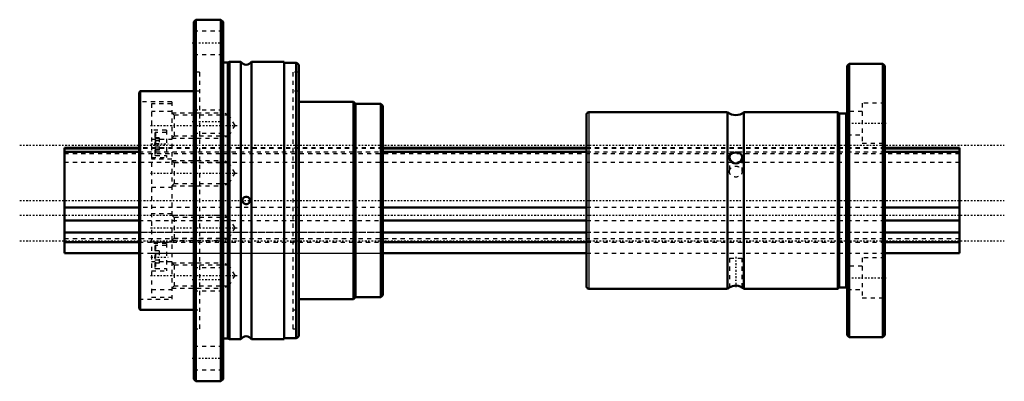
# Model space of a CAD drawing. Header units: millimetres. Extents: x -11 to 224, y -43 to 43.
import ezdxf

# ---------------------------------------------------------------- set-up
doc = ezdxf.new("R2010")
doc.units = ezdxf.units.MM
doc.linetypes.add('Center', pattern=[1.5, 0.45, -0.5, 0.05, -0.5])
doc.linetypes.add('Dashed', pattern=[2, 1, -1])
for name, color, linetype, lineweight in [('2d ConnectionPoints', 7, 'Continuous', 50), ('AM_0', 7, 'Continuous', 50), ('AM_4', 3, 'Continuous', 25), ('AM_5', 3, 'Continuous', 25), ('AM_7', 7, 'Center', 25), ('AM_9', 6, 'Dashed', 25)]:
    doc.layers.add(name, color=color, linetype=linetype, lineweight=lineweight)

# ---------------------------------------------------------------- blocks, each defined once
blk = doc.blocks.new('1_NS_2525ASpline_0_in_NS2525A_213L_0')
at = {"layer": 'AM_0'}
for p, q in [((31.25, 43), (30.75, 42.5)), ((30.75, 42.5), (30.75, -42.5)), ((37.25, 43), (31.25, 43)), ((31.25, 43), (31.25, -43)), ((37.75, 42.5), (37.25, 43)), ((37.25, 43), (37.25, -43)), ((37.75, 42.5), (37.75, -42.5)), ((39.3, 33), (38.87, 32.8)), ((41.98, 33), (39.3, 33)), ((39.3, 33), (39.3, -33)), ((41.98, 33), (41.98, -33)), ((52.25, 33), (44.52, 33)), ((44.52, 33), (44.52, -33)), ((52.25, 33), (52.25, -33)), ((38.87, 32.8), (37.75, 32.8)), ((38.87, 32.8), (38.87, -32.8)), ((55.17, 32.75), (52.25, 32.75)), ((55.17, 32.75), (55.17, -32.75)), ((55.75, 32.3), (55.75, -32.3)), ((18.05, 26), (17.75, 25.7)), ((30.75, 26), (18.05, 26)), ((18.05, 26), (18.05, -26)), ((17.75, 25.7), (17.75, -25.7)), ((68.75, 23.5), (55.75, 23.5)), ((69.25, 23), (68.75, 23.5)), ((68.75, 23.5), (68.75, -23.5)), ((75.25, 23), (69.25, 23)), ((69.25, 23), (69.25, -23)), ((75.75, 22.5), (75.25, 23)), ((75.25, 23), (75.25, -23)), ((75.75, 22.5), (75.75, -22.5)), ((68.75, -23.5), (69.25, -23)), ((69.25, -23), (75.25, -23)), ((75.25, -23), (75.75, -22.5)), ((17.75, -25.7), (18.05, -26)), ((55.75, -23.5), (68.75, -23.5)), ((18.05, -26), (30.75, -26)), ((37.75, -32.8), (38.87, -32.8)), ((38.87, -32.8), (39.3, -33)), ((52.25, -32.75), (55.17, -32.75)), ((39.3, -33), (41.98, -33)), ((44.52, -33), (52.25, -33)), ((30.75, -42.5), (31.25, -43)), ((31.25, -43), (37.25, -43)), ((37.25, -43), (37.75, -42.5))]:
    blk.add_line(p, q, dxfattribs=at)
blk.add_lwpolyline([(42.91, -0.83), (43.16, -0.9), (43.42, -0.88), (43.66, -0.8), (43.88, -0.64), (44.06, -0.4), (44.14, -0.15), (44.14, 0.12), (44.08, 0.35), (43.95, 0.57), (43.72, 0.77), (43.41, 0.88), (43.13, 0.89), (42.88, 0.82), (42.66, 0.68), (42.47, 0.46), (42.37, 0.2), (42.35, -0.08), (42.41, -0.32), (42.53, -0.54), (42.74, -0.74), (42.91, -0.83)], dxfattribs=at)
for centre, start, end in [((43.25, 33.8), 212.231, 327.769), ((54.56, 31.38), 37.7646, 66.2057), ((43.25, -33.8), 32.231, 147.769), ((54.56, -31.38), 293.7943, 322.2354)]:
    blk.add_arc(centre, 1.5, start, end, dxfattribs=at)
at = {"layer": 'AM_5', "linetype": 'Dashed'}
for p, q in [((25.55, 20.85), (37.75, 20.85)), ((39.17, 20.31), (37.75, 20.85)), ((37.75, 20.85), (37.75, 14.85)), ((25.55, 14.85), (37.75, 14.85)), ((39.17, 15.4), (37.75, 14.85)), ((25.55, 9.5), (37.75, 9.5)), ((39.17, 8.96), (37.75, 9.5)), ((37.75, 9.5), (37.75, 3.5)), ((25.55, 3.5), (37.75, 3.5)), ((39.17, 4.04), (37.75, 3.5)), ((25.55, -3.5), (37.75, -3.5)), ((39.17, -4.04), (37.75, -3.5)), ((37.75, -3.5), (37.75, -9.5)), ((39.17, -8.96), (37.75, -9.5)), ((25.55, -9.5), (37.75, -9.5)), ((25.55, -14.85), (37.75, -14.85)), ((39.17, -15.4), (37.75, -14.85)), ((37.75, -14.85), (37.75, -20.85)), ((25.55, -20.85), (37.75, -20.85)), ((39.17, -20.31), (37.75, -20.85))]:
    blk.add_line(p, q, dxfattribs=at)
at = {"layer": 'AM_7'}
for p, q in [((30.4, 37.5), (38.1, 37.5)), ((30.4, 18.75), (38.1, 18.75)), ((20.51, 17.85), (41.34, 17.85)), ((20.57, 13.44), (24.65, 13.44)), ((20.51, 6.5), (41.34, 6.5)), ((20.51, -6.5), (41.34, -6.5)), ((20.57, -13.44), (24.65, -13.44)), ((20.51, -17.85), (41.34, -17.85)), ((30.4, -18.75), (38.1, -18.75)), ((30.4, -37.5), (38.1, -37.5))]:
    blk.add_line(p, q, dxfattribs=at)
at = {"layer": 'AM_9'}
for p, q in [((37.75, 40.25), (30.75, 40.25)), ((30.75, 34.75), (37.75, 34.75)), ((32.15, 30.5), (30.75, 30.5)), ((32.15, 30.5), (32.15, -30.5)), ((55.75, 30.5), (54.35, 30.5)), ((54.35, 30.5), (54.35, -30.5)), ((32.15, 26), (30.75, 26)), ((55.75, 26), (54.35, 26)), ((25.55, 23.5), (17.75, 23.5)), ((25.55, 23.5), (25.55, -23.5)), ((25.55, 23), (20.75, 23)), ((20.75, 23), (20.75, -23)), ((25.55, 21.15), (20.75, 21.15)), ((37.75, 21.5), (30.75, 21.5)), ((26.09, 20.31), (25.55, 20.85)), ((39.17, 20.31), (26.09, 20.31)), ((26.09, 20.31), (26.09, 15.4)), ((40.59, 17.85), (39.17, 20.31)), ((39.17, 20.31), (39.17, 15.4)), ((24.25, 16.69), (20.75, 16.69)), ((24.25, 16.69), (24.25, 10.19)), ((39.17, 15.4), (40.59, 17.85)), ((20.75, 14.55), (25.55, 14.55)), ((21.5, 15.99), (21.5, 10.89)), ((22.5, 14.88), (21.5, 14.88)), ((22.5, 14.69), (21.5, 14.69)), ((22.5, 14.16), (21.5, 14.16)), ((24.25, 16.19), (21.7, 16.19)), ((21.7, 16.19), (21.7, 10.69)), ((22.5, 14.88), (22.5, 11.99)), ((25.55, 14.85), (26.09, 15.4)), ((26.09, 15.4), (39.17, 15.4)), ((30.75, 16), (37.75, 16)), ((75.75, 12.5), (20.75, 12.5)), ((22.5, 13.44), (21.5, 13.44)), ((22.5, 12.71), (21.5, 12.71)), ((22.5, 12.19), (21.5, 12.19)), ((22.5, 11.99), (21.5, 11.99)), ((20.75, 10.19), (24.25, 10.19)), ((25.55, 9.8), (20.75, 9.8)), ((21.7, 10.69), (24.25, 10.69)), ((26.09, 8.96), (25.55, 9.5)), ((39.17, 8.96), (26.09, 8.96)), ((26.09, 8.96), (26.09, 4.04)), ((40.59, 6.5), (39.17, 8.96)), ((39.17, 8.96), (39.17, 4.04)), ((39.17, 4.04), (40.59, 6.5)), ((20.75, 3.2), (25.55, 3.2)), ((25.55, 3.5), (26.09, 4.04)), ((26.09, 4.04), (39.17, 4.04)), ((25.55, -3.2), (20.75, -3.2)), ((26.09, -4.04), (25.55, -3.5)), ((39.17, -4.04), (26.09, -4.04)), ((26.09, -4.04), (26.09, -8.96)), ((40.59, -6.5), (39.17, -4.04)), ((39.17, -4.04), (39.17, -8.96)), ((39.17, -8.96), (40.59, -6.5)), ((25.55, -9.5), (26.09, -8.96)), ((26.09, -8.96), (39.17, -8.96)), ((20.75, -9.8), (25.55, -9.8)), ((24.25, -10.19), (20.75, -10.19)), ((21.5, -10.89), (21.5, -15.99)), ((24.25, -10.69), (21.7, -10.69)), ((21.7, -10.69), (21.7, -16.19)), ((24.25, -10.19), (24.25, -16.69)), ((20.75, -12.5), (75.75, -12.5)), ((22.5, -11.99), (21.5, -11.99)), ((22.5, -12.71), (21.5, -12.71)), ((22.5, -11.99), (22.5, -14.88)), ((25.55, -14.55), (20.75, -14.55)), ((22.5, -14.16), (21.5, -14.16)), ((22.5, -14.88), (21.5, -14.88)), ((21.7, -16.19), (24.25, -16.19)), ((26.09, -15.4), (25.55, -14.85)), ((39.17, -15.4), (26.09, -15.4)), ((26.09, -15.4), (26.09, -20.31)), ((37.75, -16), (30.75, -16)), ((40.59, -17.85), (39.17, -15.4)), ((39.17, -15.4), (39.17, -20.31)), ((20.75, -16.69), (24.25, -16.69)), ((39.17, -20.31), (40.59, -17.85)), ((25.55, -20.85), (26.09, -20.31)), ((26.09, -20.31), (39.17, -20.31)), ((20.75, -21.15), (25.55, -21.15)), ((20.75, -23), (25.55, -23)), ((30.75, -21.5), (37.75, -21.5)), ((17.75, -23.5), (25.55, -23.5)), ((30.75, -26), (32.15, -26)), ((54.35, -26), (55.75, -26)), ((30.75, -30.5), (32.15, -30.5)), ((54.35, -30.5), (55.75, -30.5)), ((37.75, -34.75), (30.75, -34.75)), ((30.75, -40.25), (37.75, -40.25))]:
    blk.add_line(p, q, dxfattribs=at)
for centre, start, end in [((21.7, 15.99), 90, 180), ((21.7, 10.89), 180, 270), ((21.7, -10.89), 90, 180), ((21.7, -15.99), 180, 270)]:
    blk.add_arc(centre, 0.2, start, end, dxfattribs=at)
blk = doc.blocks.new('2_NS_2525ASpline_b_0_in_NS2525A_213L_0')
at = {"layer": 'AM_0'}
for p, q in [((186.75, 32.5), (186.25, 32)), ((186.25, 32), (186.25, -32)), ((194.75, 32.5), (186.75, 32.5)), ((186.75, 32.5), (186.75, -32.5)), ((195.25, 32), (194.75, 32.5)), ((194.75, 32.5), (194.75, -32.5)), ((195.25, 32), (195.25, -32)), ((124.25, 20.5), (124.25, -20.5)), ((157.82, 21), (124.75, 21)), ((157.82, 21), (157.82, -21)), ((184, 21), (161.68, 21)), ((161.68, 21), (161.68, -21)), ((184, 21), (184, -21)), ((185.85, 20.7), (184.45, 20.7)), ((124.75, -21), (157.82, -21)), ((161.68, -21), (184, -21)), ((184.45, -20.7), (185.85, -20.7)), ((186.25, -32), (186.75, -32.5)), ((186.75, -32.5), (194.75, -32.5)), ((194.75, -32.5), (195.25, -32))]:
    blk.add_line(p, q, dxfattribs=at)
for points in [[(161.25, 10.35), (161.25, 10.38), (161.18, 10.73), (160.99, 11.01), (160.66, 11.24), (160.18, 11.38), (159.68, 11.42), (159.25, 11.37), (158.86, 11.25), (158.52, 11.02), (158.3, 10.67), (158.25, 10.35)], [(158.25, 10.35), (158.25, 10.25), (158.35, 9.86), (158.56, 9.48), (158.92, 9.11), (159.3, 8.9)], [(159.3, 8.9), (159.74, 8.82), (160.18, 8.9), (160.57, 9.1), (160.92, 9.45), (161.17, 9.92), (161.25, 10.35)], [(161.25, -20.7), (161.21, -20.68), (161.05, -20.59), (160.77, -20.45), (160.32, -20.31), (159.82, -20.25), (159.37, -20.27), (158.97, -20.36), (158.61, -20.5), (158.35, -20.64), (158.25, -20.7), (158.25, -20.7)]]:
    blk.add_lwpolyline(points, dxfattribs=at)
for centre, radius, start, end in [((124.75, 20.5), 0.5, 90, 180), ((159.75, 23.3), 3, 230.0555, 309.9445), ((184.45, 21.2), 0.5, 205.8419, 270), ((185.85, 21.2), 0.5, 270, 323.1301), ((124.75, -20.5), 0.5, 180, 270), ((159.75, -23.3), 3, 119.742, 129.9445), ((159.75, -23.3), 3, 50.0555, 60.26), ((184.45, -21.2), 0.5, 90, 154.1581), ((185.85, -21.2), 0.5, 36.8699, 90)]:
    blk.add_arc(centre, radius, start, end, dxfattribs=at)
at = {"layer": 'AM_4'}
for p, q in [((124.75, 21), (124.75, -21)), ((184.45, 20.7), (184.45, -20.7)), ((185.85, 20.7), (185.85, -20.7))]:
    blk.add_line(p, q, dxfattribs=at)
at = {"layer": 'AM_7'}
for p, q in [((185.8, 18.38), (195.7, 18.38)), ((159.75, -13.38), (159.75, -21.11)), ((185.8, -18.38), (195.7, -18.38))]:
    blk.add_line(p, q, dxfattribs=at)
at = {"layer": 'AM_9'}
for p, q in [((189.85, 21.13), (186.25, 21.13)), ((195.25, 23.13), (189.85, 23.13)), ((189.85, 23.13), (189.85, 13.63)), ((186.25, 15.63), (189.85, 15.63)), ((195.25, 12.5), (124.25, 12.5)), ((189.85, 13.63), (195.25, 13.63)), ((158.25, 10.35), (158.25, 6.87)), ((158.27, 10.12), (158.25, 10.35)), ((161.25, 6.87), (161.25, 10.35)), ((124.25, -12.5), (195.25, -12.5)), ((158.25, -13.73), (161.25, -13.73)), ((158.25, -13.73), (158.25, -20.69)), ((161.25, -20.69), (161.25, -13.73)), ((195.25, -13.63), (189.85, -13.63)), ((189.85, -13.63), (189.85, -23.13)), ((189.85, -15.63), (186.25, -15.63)), ((158.64, -20.49), (158.71, -20.46)), ((186.25, -21.13), (189.85, -21.13)), ((189.85, -23.13), (195.25, -23.13))]:
    blk.add_line(p, q, dxfattribs=at)
blk.add_ellipse((159.75, 6.87), major_axis=(-1.5, 0), ratio=0.866025, dxfattribs=at)
blk = doc.blocks.new('3_NS_2525A_213L_Shaft_0_in_NS2525A_213L_0')
at = {"layer": 'AM_0'}
for p, q in [((17.75, 12.5), (0, 12.5)), ((0, 12.5), (0, -12.5)), ((17.75, 12.39), (0, 12.39)), ((124.25, 12.5), (75.75, 12.5)), ((124.25, 12.39), (75.75, 12.39)), ((213, 12.5), (195.25, 12.5)), ((213, 12.39), (195.25, 12.39)), ((213, 12.5), (213, -12.5)), ((0, 11.57), (17.75, 11.57)), ((75.75, 11.57), (124.25, 11.57)), ((195.25, 11.57), (213, 11.57)), ((17.75, -1.68), (0, -1.68)), ((124.25, -1.68), (75.75, -1.68)), ((213, -1.68), (195.25, -1.68)), ((0, -4.74), (17.75, -4.74)), ((75.75, -4.74), (124.25, -4.74)), ((195.25, -4.74), (213, -4.74)), ((17.75, -7.65), (0, -7.65)), ((124.25, -7.65), (75.75, -7.65)), ((213, -7.65), (195.25, -7.65)), ((0, -9.89), (17.75, -9.89)), ((75.75, -9.89), (124.25, -9.89)), ((195.25, -9.89), (213, -9.89)), ((0, -12.5), (17.75, -12.5)), ((75.75, -12.5), (124.25, -12.5)), ((195.25, -12.5), (213, -12.5))]:
    blk.add_line(p, q, dxfattribs=at)
at = {"layer": 'AM_7'}
for p, q in [((-10.65, 13.14), (223.65, 13.14)), ((-10.65, 0), (223.65, 0)), ((-10.65, -3.52), (223.65, -3.52)), ((-10.65, -9.62), (223.65, -9.62))]:
    blk.add_line(p, q, dxfattribs=at)
at = {"layer": 'AM_9'}
for p, q in [((75.75, 12.5), (17.75, 12.5)), ((75.75, 12.39), (17.75, 12.39)), ((195.25, 12.5), (124.25, 12.5)), ((195.25, 12.39), (124.25, 12.39)), ((0, 11.15), (213, 11.15)), ((17.75, 11.57), (75.75, 11.57)), ((124.25, 11.57), (195.25, 11.57)), ((213, 9), (0, 9)), ((75.75, -1.68), (17.75, -1.68)), ((195.25, -1.68), (124.25, -1.68)), ((17.75, -4.74), (75.75, -4.74)), ((124.25, -4.74), (195.25, -4.74)), ((213, -7.63), (0, -7.63)), ((0, -9), (213, -9)), ((75.75, -7.65), (17.75, -7.65)), ((195.25, -7.65), (124.25, -7.65)), ((17.75, -9.89), (75.75, -9.89)), ((124.25, -9.89), (195.25, -9.89)), ((17.75, -12.5), (75.75, -12.5)), ((124.25, -12.5), (195.25, -12.5))]:
    blk.add_line(p, q, dxfattribs=at)

msp = doc.modelspace()

# ---------------------------------------------------------------- linework, layer by layer
at = {"layer": '2d ConnectionPoints'}
for p in [(0, 0), (17.75, 0), (195.25, 0), (195.25, 0)]:
    msp.add_point(p, dxfattribs=at)

# ---------------------------------------------------------------- block references
for name in ['1_NS_2525ASpline_0_in_NS2525A_213L_0', '2_NS_2525ASpline_b_0_in_NS2525A_213L_0', '3_NS_2525A_213L_Shaft_0_in_NS2525A_213L_0']:
    msp.add_blockref(name, (0, 0))

doc.saveas('drawing.dxf')
